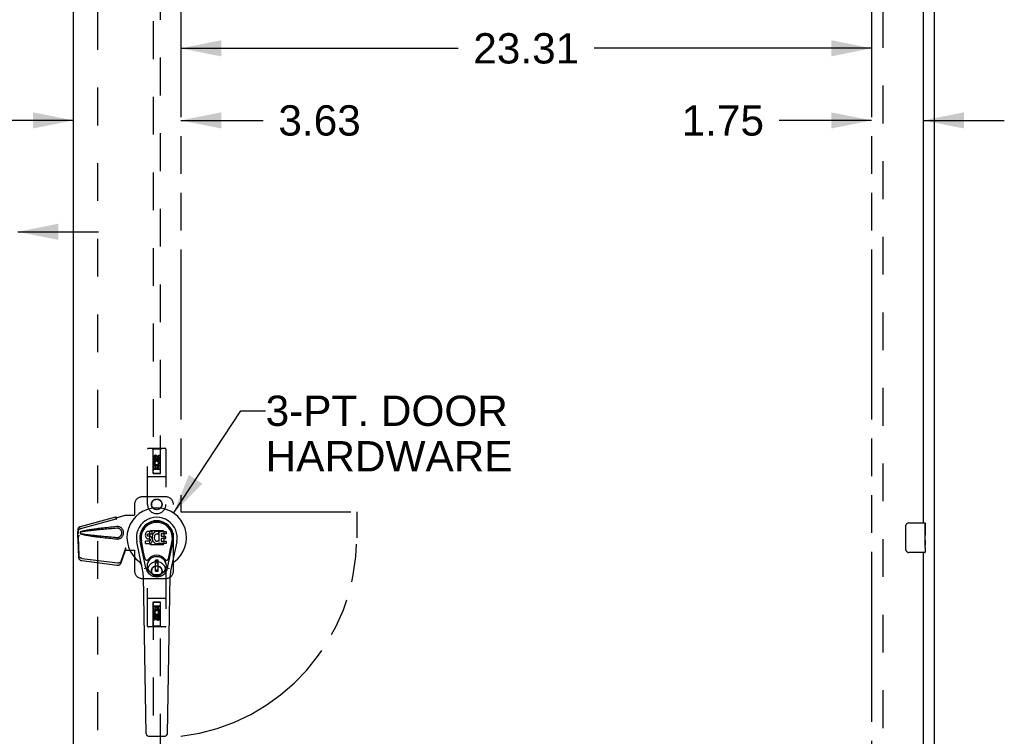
# Model space of a CAD drawing. Header units: inches. Extents: x 0 to 232, y 0 to 150.
# Tile 10 of 17: x 75 to 108, y 72 to 96. Entities that reach past the tile are written whole.
import ezdxf

# ---------------------------------------------------------------- set-up
doc = ezdxf.new("R2010")
doc.units = ezdxf.units.IN
doc.header["$LTSCALE"] = 12.75
doc.header["$MEASUREMENT"] = 0
doc.linetypes.add('HIDDEN', pattern=[0.2, 0.1, -0.1])
doc.linetypes.add('PHANTOM', pattern=[0.8, 0.45, -0.05, 0.1, -0.05, 0.1, -0.05])
doc.layers.get('0').update_dxf_attribs({"linetype": 'CONTINUOUS'})
for name, color, linetype in [('02___PRT_ALL_AXES', 7, 'CONTINUOUS'), ('AVAILABLE_DOOR_SPACE', 7, 'CONTINUOUS'), ('DEFAULT_2', 8, 'HIDDEN'), ('DIMENSIONS', 7, 'CONTINUOUS')]:
    doc.layers.add(name, color=color, linetype=linetype)
doc.styles.get("Standard").update_dxf_attribs({"font": 'arial.ttf'})
doc.dimstyles.new('DIMSTYLE_1', dxfattribs={"dimtxt": 1.022727, "dimasz": 1.363636, "dimexe": 0.09, "dimexo": 0.07, "dimgap": 0.0375, "dimtad": 0, "dimtih": 1, "dimtoh": 1, "dimzin": 4, "dimdsep": 46, "dimtxsty": 'Standard', "dimblk": '_FILLED', "dimblk1": '_FILLED', "dimblk2": '_FILLED', "dimcen": 0.09, "dimazin": 1, "dimtfac": 1, "dimtdec": 3, "dimtofl": 0, "dimtmove": 0, "dimatfit": 3, "dimldrblk": '_FILLED', "dimfxl": 1, "dimtolj": 1, "dimtzin": 4, "dimarcsym": 0})
doc.dimstyles.get("Standard").update_dxf_attribs({"dimtxt": 1.159091, "dimasz": 1.363636, "dimexe": 0.09, "dimexo": 0.07, "dimgap": 0.09, "dimtad": 0, "dimtih": 1, "dimtoh": 1, "dimdec": 3, "dimzin": 4, "dimdsep": 46, "dimtxsty": 'Standard', "dimblk": '_FILLED', "dimblk1": '_FILLED', "dimblk2": '_FILLED', "dimcen": 0.09, "dimadec": 3, "dimazin": 1, "dimtp": 0.001, "dimtm": 0.001, "dimtfac": 1, "dimtdec": 3, "dimtofl": 0, "dimtmove": 0, "dimatfit": 3, "dimldrblk": '_FILLED', "dimfxl": 1, "dimtolj": 1, "dimtzin": 4, "dimarcsym": 0})

# ---------------------------------------------------------------- blocks, each defined once
blk = doc.blocks.new('_FILLED')
at = {"color": 0, "linetype": 'ByBlock'}
blk.add_solid([(0, 0), (-1, 0.2), (-1, -0.2)], dxfattribs=at)
blk = doc.blocks.new('*D11')
at = {"layer": 'DIMENSIONS', "color": 2, "linetype": 'Continuous'}
for p, q in [((80.421, 94.968), (89.779, 94.968)), ((103.734, 94.968), (94.376, 94.968))]:
    blk.add_line(p, q, dxfattribs=at)
at = {"layer": 'DIMENSIONS', "color": 2, "linetype": 'Continuous', "xscale": 1.3636363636, "yscale": 1.3636363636, "zscale": 1.3636363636, "rotation": 180}
blk.add_blockref('_FILLED', (80.421, 94.968), dxfattribs=at)
at = {"layer": 'DIMENSIONS', "color": 2, "linetype": 'Continuous', "xscale": 1.3636363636, "yscale": 1.3636363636, "zscale": 1.3636363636}
blk.add_blockref('_FILLED', (103.734, 94.968), dxfattribs=at)
at = {"layer": 'DIMENSIONS', "color": 2, "linetype": 'Continuous', "insert": (92.078, 95.479), "char_height": 1.0227, "width": 3.57384, "attachment_point": 2, "line_spacing_factor": 0.9}
blk.add_mtext('23.31', dxfattribs=at)
blk = doc.blocks.new('*D12')
at = {"layer": 'DIMENSIONS', "color": 2, "linetype": 'Continuous'}
for p, q in [((103.734, 92.536), (100.614, 92.536)), ((105.484, 92.536), (108.211, 92.536))]:
    blk.add_line(p, q, dxfattribs=at)
at = {"layer": 'DIMENSIONS', "color": 2, "linetype": 'Continuous', "xscale": 1.3636363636, "yscale": 1.3636363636, "zscale": 1.3636363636}
blk.add_blockref('_FILLED', (103.734, 92.536), dxfattribs=at)
at = {"layer": 'DIMENSIONS', "color": 2, "linetype": 'Continuous', "xscale": 1.3636363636, "yscale": 1.3636363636, "zscale": 1.3636363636, "rotation": 180}
blk.add_blockref('_FILLED', (105.484, 92.536), dxfattribs=at)
at = {"layer": 'DIMENSIONS', "color": 2, "linetype": 'Continuous', "insert": (100.103, 93.047), "char_height": 1.0227, "width": 2.77923, "attachment_point": 3, "line_spacing_factor": 0.9}
blk.add_mtext('1.75', dxfattribs=at)
blk = doc.blocks.new('*D13')
at = {"layer": 'DIMENSIONS', "color": 2, "linetype": 'Continuous'}
for p, q in [((76.796, 92.536), (74.069, 92.536)), ((80.421, 92.536), (83.202, 92.536))]:
    blk.add_line(p, q, dxfattribs=at)
at = {"layer": 'DIMENSIONS', "color": 2, "linetype": 'Continuous', "xscale": 1.3636363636, "yscale": 1.3636363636, "zscale": 1.3636363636}
blk.add_blockref('_FILLED', (76.796, 92.536), dxfattribs=at)
at = {"layer": 'DIMENSIONS', "color": 2, "linetype": 'Continuous', "xscale": 1.3636363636, "yscale": 1.3636363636, "zscale": 1.3636363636, "rotation": 180}
blk.add_blockref('_FILLED', (80.421, 92.536), dxfattribs=at)
at = {"layer": 'DIMENSIONS', "color": 2, "linetype": 'Continuous', "insert": (83.714, 93.047), "char_height": 1.0227, "width": 2.77923, "attachment_point": 1, "line_spacing_factor": 0.9}
blk.add_mtext('3.63', dxfattribs=at)
blk = doc.blocks.new('*D14')
at = {"layer": 'DIMENSIONS', "color": 2, "linetype": 'Continuous'}
for p, q in [((71.296, 88.778), (68.936, 88.778)), ((74.921, 88.778), (77.649, 88.778))]:
    blk.add_line(p, q, dxfattribs=at)
at = {"layer": 'DIMENSIONS', "color": 2, "linetype": 'Continuous', "xscale": 1.3636363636, "yscale": 1.3636363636, "zscale": 1.3636363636}
blk.add_blockref('_FILLED', (71.296, 88.778), dxfattribs=at)
at = {"layer": 'DIMENSIONS', "color": 2, "linetype": 'Continuous', "xscale": 1.3636363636, "yscale": 1.3636363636, "zscale": 1.3636363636, "rotation": 180}
blk.add_blockref('_FILLED', (74.921, 88.778), dxfattribs=at)
at = {"layer": 'DIMENSIONS', "color": 2, "linetype": 'Continuous', "insert": (68.424, 89.289), "char_height": 1.0227, "width": 2.77923, "attachment_point": 3, "line_spacing_factor": 0.9}
blk.add_mtext('3.63', dxfattribs=at)

msp = doc.modelspace()

# ---------------------------------------------------------------- linework, layer by layer
at = {"color": 3, "linetype": 'Continuous'}
for p, q in [((105.859, 40.561), (105.859, 112.353)), ((76.796, 47.311), (76.796, 109.603)), ((105.484, 78.957), (105.484, 104.207)), ((105.484, 52.707), (105.484, 77.957))]:
    msp.add_line(p, q, dxfattribs=at)
at = {"color": 7, "linetype": 'Continuous'}
for p, q in [((104.889, 78.057), (104.889, 78.857)), ((104.989, 78.957), (105.529, 78.957)), ((105.544, 78.942), (105.544, 78.803)), ((79.225, 78.571), (79.223, 78.548)), ((79.223, 78.548), (79.224, 78.524)), ((79.224, 78.524), (79.228, 78.5)), ((79.23, 78.595), (79.225, 78.571)), ((79.228, 78.5), (79.236, 78.478)), ((79.239, 78.617), (79.23, 78.595)), ((79.236, 78.478), (79.249, 78.458)), ((79.253, 78.637), (79.239, 78.617)), ((79.249, 78.458), (79.265, 78.441)), ((79.261, 78.645), (79.253, 78.637)), ((79.271, 78.651), (79.261, 78.645)), ((79.265, 78.441), (79.285, 78.427)), ((79.293, 78.661), (79.271, 78.651)), ((79.285, 78.427), (79.296, 78.423)), ((79.316, 78.669), (79.293, 78.661)), ((79.294, 78.536), (79.295, 78.551)), ((79.295, 78.528), (79.294, 78.536)), ((79.295, 78.551), (79.297, 78.566)), ((79.297, 78.521), (79.295, 78.528)), ((79.296, 78.423), (79.308, 78.421)), ((79.297, 78.566), (79.3, 78.573)), ((79.301, 78.515), (79.297, 78.521)), ((79.3, 78.573), (79.306, 78.578)), ((79.308, 78.511), (79.301, 78.515)), ((79.306, 78.578), (79.32, 78.582)), ((79.322, 78.507), (79.308, 78.511)), ((79.308, 78.421), (79.355, 78.421)), ((79.455, 78.669), (79.316, 78.669)), ((79.32, 78.582), (79.335, 78.583)), ((79.346, 78.508), (79.322, 78.507)), ((79.335, 78.583), (79.448, 78.583)), ((79.37, 78.506), (79.346, 78.508)), ((79.355, 78.421), (79.363, 78.42)), ((79.363, 78.42), (79.37, 78.418)), ((79.393, 78.501), (79.37, 78.506)), ((79.37, 78.418), (79.376, 78.413)), ((79.404, 78.496), (79.393, 78.501)), ((79.414, 78.49), (79.404, 78.496)), ((79.431, 78.473), (79.414, 78.49)), ((79.445, 78.453), (79.431, 78.473)), ((79.454, 78.431), (79.445, 78.453)), ((79.448, 78.583), (79.453, 78.584)), ((79.453, 78.584), (79.455, 78.589)), ((79.46, 78.407), (79.454, 78.431)), ((79.457, 78.626), (79.455, 78.669)), ((79.455, 78.589), (79.456, 78.602)), ((79.46, 78.505), (79.455, 78.46)), ((79.455, 78.46), (79.456, 78.438)), ((79.456, 78.602), (79.457, 78.626)), ((79.456, 78.438), (79.459, 78.416)), ((79.464, 78.526), (79.46, 78.505)), ((79.47, 78.548), (79.464, 78.526)), ((79.478, 78.569), (79.47, 78.548)), ((79.489, 78.588), (79.478, 78.569)), ((79.502, 78.606), (79.489, 78.588)), ((79.517, 78.623), (79.502, 78.606)), ((79.533, 78.638), (79.517, 78.623)), ((79.525, 78.476), (79.524, 78.449)), ((79.524, 78.449), (79.526, 78.436)), ((79.528, 78.503), (79.525, 78.476)), ((79.526, 78.436), (79.529, 78.423)), ((79.532, 78.515), (79.528, 78.503)), ((79.529, 78.423), (79.539, 78.398)), ((79.538, 78.527), (79.532, 78.515)), ((79.551, 78.651), (79.533, 78.638)), ((79.552, 78.55), (79.538, 78.527)), ((79.572, 78.66), (79.551, 78.651)), ((79.56, 78.561), (79.552, 78.55)), ((79.571, 78.568), (79.56, 78.561)), ((79.596, 78.579), (79.571, 78.568)), ((79.594, 78.665), (79.572, 78.66)), ((79.616, 78.667), (79.594, 78.665)), ((79.609, 78.582), (79.596, 78.579)), ((79.622, 78.582), (79.609, 78.582)), ((79.638, 78.667), (79.616, 78.667)), ((79.635, 78.579), (79.622, 78.582)), ((79.648, 78.574), (79.635, 78.579)), ((79.649, 78.665), (79.638, 78.667)), ((79.66, 78.662), (79.649, 78.665)), ((79.68, 78.644), (79.654, 78.576)), ((79.679, 78.65), (79.66, 78.662)), ((79.689, 78.666), (79.926, 78.666)), ((79.689, 78.341), (79.689, 78.666)), ((79.759, 78.579), (79.759, 78.511)), ((79.76, 78.42), (79.76, 78.343)), ((79.926, 78.583), (79.763, 78.583)), ((79.763, 78.507), (79.895, 78.507)), ((79.895, 78.425), (79.765, 78.425)), ((79.899, 78.502), (79.899, 78.429)), ((79.93, 78.662), (79.93, 78.588)), ((105.544, 78.573), (105.544, 78.541)), ((79.132, 77.388), (78.935, 78.314)), ((79.243, 77.435), (79.051, 78.338)), ((79.099, 78.112), (79.055, 78.339)), ((79.166, 77.965), (79.092, 78.346)), ((79.225, 78.262), (79.225, 78.337)), ((79.289, 78.342), (79.23, 78.341)), ((79.23, 78.257), (79.374, 78.257)), ((79.35, 78.342), (79.289, 78.342)), ((79.365, 78.343), (79.35, 78.342)), ((79.372, 78.347), (79.365, 78.343)), ((79.377, 78.352), (79.372, 78.347)), ((79.374, 78.257), (79.386, 78.259)), ((79.376, 78.413), (79.381, 78.407)), ((79.386, 78.364), (79.377, 78.352)), ((79.381, 78.407), (79.387, 78.394)), ((79.389, 78.371), (79.386, 78.364)), ((79.386, 78.259), (79.397, 78.263)), ((79.387, 78.394), (79.39, 78.378)), ((79.39, 78.378), (79.389, 78.371)), ((79.397, 78.263), (79.417, 78.277)), ((79.417, 78.277), (79.434, 78.293)), ((79.434, 78.293), (79.441, 78.303)), ((79.441, 78.303), (79.446, 78.314)), ((79.446, 78.314), (79.455, 78.336)), ((79.455, 78.336), (79.461, 78.36)), ((79.459, 78.416), (79.464, 78.394)), ((79.463, 78.384), (79.46, 78.407)), ((79.461, 78.36), (79.463, 78.384)), ((79.464, 78.394), (79.471, 78.373)), ((79.471, 78.373), (79.492, 78.334)), ((79.492, 78.334), (79.505, 78.315)), ((79.505, 78.315), (79.519, 78.299)), ((79.519, 78.299), (79.536, 78.284)), ((79.536, 78.284), (79.553, 78.27)), ((79.539, 78.398), (79.552, 78.375)), ((79.552, 78.375), (79.561, 78.365)), ((79.553, 78.27), (79.563, 78.265)), ((79.561, 78.365), (79.571, 78.356)), ((79.563, 78.265), (79.574, 78.261)), ((79.571, 78.356), (79.582, 78.349)), ((79.574, 78.261), (79.596, 78.255)), ((79.582, 78.349), (79.595, 78.344)), ((79.595, 78.344), (79.608, 78.341)), ((79.596, 78.255), (79.617, 78.253)), ((79.608, 78.341), (79.621, 78.341)), ((79.617, 78.253), (79.64, 78.256)), ((79.621, 78.341), (79.634, 78.343)), ((79.634, 78.343), (79.647, 78.347)), ((79.64, 78.256), (79.661, 78.263)), ((79.647, 78.347), (79.659, 78.352)), ((79.659, 78.352), (79.67, 78.36)), ((79.661, 78.263), (79.68, 78.274)), ((79.677, 78.359), (79.689, 78.341)), ((79.691, 78.274), (79.68, 78.274)), ((79.68, 78.274), (79.68, 78.274)), ((79.691, 78.262), (79.691, 78.274)), ((79.926, 78.257), (79.695, 78.257)), ((79.765, 78.338), (79.926, 78.338)), ((79.931, 78.334), (79.931, 78.262)), ((79.975, 77.435), (80.167, 78.338)), ((80.052, 77.965), (80.126, 78.346)), ((80.283, 78.314), (80.085, 77.388)), ((80.119, 78.112), (80.163, 78.339)), ((105.544, 78.376), (105.544, 78.342)), ((105.544, 78.118), (105.544, 77.972)), ((79.214, 77.74), (79.166, 77.965)), ((80.004, 77.74), (80.052, 77.965)), ((105.529, 77.957), (104.989, 77.957)), ((79.654, 77.7), (79.564, 77.7)), ((79.564, 77.326), (79.564, 77.7)), ((79.564, 77.66), (79.654, 77.66)), ((79.615, 77.66), (79.615, 77.582)), ((79.654, 77.582), (79.615, 77.582)), ((79.654, 77.326), (79.654, 77.7)), ((79.251, 71.842), (79.158, 77.162)), ((79.654, 77.365), (79.564, 77.365)), ((79.564, 77.326), (79.654, 77.326)), ((79.967, 71.842), (80.06, 77.162)), ((79.33, 71.764), (79.888, 71.764))]:
    msp.add_line(p, q, dxfattribs=at)
for points in [[(104.889, 78.857), (104.889, 78.863), (104.89, 78.87), (104.891, 78.876), (104.892, 78.882), (104.894, 78.888), (104.896, 78.893)], [(104.896, 78.021), (104.894, 78.027), (104.892, 78.032), (104.891, 78.038), (104.89, 78.045), (104.889, 78.051), (104.889, 78.057)], [(79.211, 77.404), (79.209, 77.41), (79.207, 77.415), (79.206, 77.421), (79.205, 77.426)], [(80.013, 77.426), (80.012, 77.421), (80.011, 77.415), (80.009, 77.41), (80.007, 77.404)]]:
    msp.add_lwpolyline(points, dxfattribs=at)
for radius in [0.317, 0.313]:
    msp.add_circle((79.609, 77.513), radius, dxfattribs=at)
for centre, radius, start, end in [((79.609, 78.457), 1.004, 305.5066, 234.4934), ((79.609, 78.457), 0.689, 347.9703, 192.0297), ((79.609, 78.457), 0.571, 347.9703, 192.0297), ((79.609, 78.447), 0.527, 348.9402, 191.0594), ((104.989, 78.857), 0.1, 90, 158.7946), ((105.529, 78.942), 0.015, 0, 90), ((79.65, 78.578), 0.00448, 246.1578, 339.0016), ((79.676, 78.646), 0.00448, 339.0016, 51.8729), ((79.763, 78.579), 0.00448, 90, 180), ((79.763, 78.511), 0.00448, 180, 270), ((79.765, 78.42), 0.00448, 90, 180), ((79.895, 78.502), 0.00448, 0, 90), ((79.895, 78.429), 0.00448, 270, 360), ((79.926, 78.662), 0.00448, 0, 90), ((79.926, 78.588), 0.00448, 270, 360), ((79.23, 78.337), 0.00448, 90, 180.0119), ((79.23, 78.262), 0.00483, 180, 270), ((79.673, 78.356), 0.00448, 34.0893, 127.3444), ((79.695, 78.262), 0.00448, 180, 270), ((79.765, 78.343), 0.00448, 180, 270), ((79.926, 78.334), 0.00448, 0, 90), ((79.926, 78.262), 0.00448, 270, 360), ((79.609, 77.513), 0.354, 35.4237, 144.5763), ((104.989, 78.057), 0.1, 201.1999, 270), ((105.529, 77.972), 0.015, 270, 360), ((78.912, 77.48), 0.197, 12.0297, 54.4934), ((79.272, 77.752), 0.0591, 192.0297, 324.5763), ((79.609, 77.513), 0.374, 192.0297, 347.9703), ((79.946, 77.752), 0.0591, 215.4237, 347.9703), ((80.306, 77.48), 0.197, 125.5066, 167.9703), ((77.977, 77.141), 1.181, 1, 12.0297), ((81.241, 77.141), 1.181, 167.9703, 179), ((79.33, 71.843), 0.0787, 181, 270), ((79.888, 71.843), 0.0787, 270, 359)]:
    msp.add_arc(centre, radius, start, end, dxfattribs=at)
msp.add_ellipse((79.609, 78.447), major_axis=(0, 0.565), ratio=0.999848, start_param=-1.76365, end_param=1.76365, dxfattribs=at)
at = {"layer": '02___PRT_ALL_AXES', "color": 8, "linetype": 'HIDDEN'}
for p, q in [((79.502, 81.08), (79.502, 81.172)), ((79.545, 81.08), (79.502, 81.08)), ((79.545, 81.172), (79.545, 81.08)), ((79.589, 81.144), (79.589, 81.172)), ((79.63, 81.186), (79.63, 81.14)), ((79.673, 81.236), (79.716, 81.236)), ((79.673, 81.144), (79.673, 81.236)), ((79.716, 81.236), (79.716, 81.144)), ((79.502, 80.924), (79.68, 80.924)), ((79.502, 80.767), (79.502, 80.924)), ((79.545, 80.767), (79.502, 80.767)), ((79.55, 80.948), (79.511, 80.931)), ((79.587, 80.881), (79.545, 80.881)), ((79.545, 80.881), (79.545, 80.767)), ((79.587, 80.789), (79.587, 80.881)), ((79.63, 80.789), (79.587, 80.789)), ((79.673, 80.881), (79.63, 80.881)), ((79.63, 80.881), (79.63, 80.789)), ((79.68, 80.924), (79.661, 80.937)), ((79.673, 80.767), (79.673, 80.881)), ((79.716, 80.767), (79.673, 80.767)), ((79.705, 80.927), (79.703, 80.924)), ((79.703, 80.924), (79.716, 80.924)), ((79.716, 80.924), (79.716, 80.767)), ((79.502, 76.147), (79.545, 76.147)), ((79.502, 75.991), (79.502, 76.147)), ((79.545, 76.147), (79.545, 76.033)), ((79.588, 76.125), (79.631, 76.125)), ((79.588, 76.033), (79.588, 76.125)), ((79.631, 76.125), (79.631, 76.033)), ((79.673, 76.147), (79.716, 76.147)), ((79.673, 76.033), (79.673, 76.147)), ((79.716, 76.147), (79.716, 75.991)), ((79.515, 75.991), (79.502, 75.991)), ((79.502, 75.678), (79.502, 75.77)), ((79.513, 75.987), (79.515, 75.991)), ((79.716, 75.991), (79.538, 75.991)), ((79.538, 75.991), (79.557, 75.978)), ((79.545, 76.033), (79.588, 76.033)), ((79.545, 75.77), (79.545, 75.678)), ((79.588, 75.728), (79.588, 75.774)), ((79.629, 75.77), (79.629, 75.742)), ((79.631, 76.033), (79.673, 76.033)), ((79.668, 75.966), (79.707, 75.983)), ((79.673, 75.834), (79.716, 75.834)), ((79.673, 75.742), (79.673, 75.834)), ((79.716, 75.834), (79.716, 75.742)), ((79.545, 75.678), (79.502, 75.678))]:
    msp.add_line(p, q, dxfattribs=at)
at = {"layer": '02___PRT_ALL_AXES', "color": 7, "linetype": 'Continuous'}
for p, q in [((105.544, 78.803), (105.537, 78.803)), ((105.537, 78.803), (105.537, 78.573)), ((105.544, 78.378), (105.544, 78.942)), ((105.544, 78.635), (105.537, 78.635)), ((105.544, 78.573), (105.537, 78.573)), ((105.544, 78.537), (105.538, 78.537)), ((105.543, 78.403), (105.541, 78.425)), ((105.544, 78.342), (105.537, 78.342)), ((105.537, 78.342), (105.537, 78.206)), ((105.538, 78.174), (105.544, 78.174)), ((105.542, 78.405), (105.544, 78.405)), ((105.544, 78.119), (105.544, 78.376)), ((105.544, 78.118), (105.544, 77.972))]:
    msp.add_line(p, q, dxfattribs=at)
for points in [[(105.541, 78.425), (105.54, 78.436), (105.539, 78.449), (105.538, 78.461), (105.538, 78.474), (105.537, 78.486), (105.537, 78.499), (105.537, 78.512), (105.538, 78.525), (105.538, 78.537), (105.539, 78.55), (105.54, 78.562)], [(105.539, 78.169), (105.538, 78.178), (105.537, 78.187), (105.537, 78.196), (105.537, 78.206)], [(105.541, 78.145), (105.54, 78.152), (105.539, 78.16), (105.539, 78.169)], [(105.544, 78.118), (105.544, 78.122), (105.543, 78.126), (105.543, 78.132), (105.541, 78.145)], [(105.544, 78.376), (105.544, 78.384), (105.543, 78.393), (105.543, 78.403)]]:
    msp.add_lwpolyline(points, dxfattribs=at)
at = {"layer": '02___PRT_ALL_AXES', "color": 8, "linetype": 'HIDDEN'}
for centre, radius in [((79.609, 81.13), 0.085), ((79.609, 79.582), 0.172), ((79.609, 77.332), 0.172), ((79.609, 75.785), 0.085)]:
    msp.add_circle(centre, radius, dxfattribs=at)
for centre, radius, start, end in [((79.567, 81.172), 0.0644, 12.2995, 180.0775), ((79.609, 80.973), 0.107, 334.2636, 203.4027), ((79.567, 81.172), 0.0219, 359.9011, 180), ((79.652, 81.144), 0.0635, 180, 360), ((79.651, 81.144), 0.0219, 190.307, 360), ((79.609, 80.973), 0.0639, 324.8895, 203.4026), ((79.609, 75.941), 0.107, 154.2636, 23.4027), ((79.566, 75.77), 0.0635, 0, 180), ((79.609, 75.941), 0.0639, 144.8895, 23.4026), ((79.567, 75.77), 0.0219, 10.307, 180), ((79.651, 75.742), 0.0644, 192.2995, 0.0775), ((79.651, 75.742), 0.0219, 179.9011, 360)]:
    msp.add_arc(centre, radius, start, end, dxfattribs=at)
at = {"layer": '02___PRT_ALL_AXES', "color": 7, "linetype": 'Continuous'}
msp.add_ellipse((105.281, 78.541), major_axis=(0.263, 0), ratio=0.432808, start_param=0, end_param=0.179988, dxfattribs=at)
at = {"layer": 'AVAILABLE_DOOR_SPACE', "color": 4, "linetype": 'PHANTOM'}
for p, q in [((80.421, 108.582), (80.421, 79.332)), ((103.734, 108.582), (103.734, 48.332)), ((80.421, 79.332), (86.359, 79.332)), ((86.359, 79.332), (86.359, 78.457))]:
    msp.add_line(p, q, dxfattribs=at)
msp.add_arc((79.609, 78.457), 6.75, 276.9135, 360, dxfattribs=at)
at = {"layer": 'DEFAULT_2', "color": 8, "linetype": 'HIDDEN'}
for p, q in [((104.109, 109.009), (104.109, 47.905)), ((77.609, 108.942), (77.609, 47.972)), ((79.484, 108.63), (79.484, 80.628)), ((79.734, 80.628), (79.734, 108.63)), ((79.296, 79.582), (79.296, 81.44)), ((79.891, 81.47), (79.326, 81.47)), ((79.479, 81.44), (79.449, 81.47)), ((79.739, 81.44), (79.479, 81.44)), ((79.479, 81.44), (79.482, 80.63)), ((79.735, 80.63), (79.739, 81.44)), ((79.739, 81.44), (79.769, 81.47)), ((79.921, 81.44), (79.921, 79.582)), ((79.609, 81.201), (79.546, 81.165)), ((79.546, 81.165), (79.546, 81.093)), ((79.546, 81.165), (79.556, 81.16)), ((79.546, 81.093), (79.556, 81.099)), ((79.546, 81.093), (79.609, 81.057)), ((79.609, 81.19), (79.556, 81.16)), ((79.556, 81.16), (79.556, 81.099)), ((79.556, 81.099), (79.609, 81.069)), ((79.609, 81.201), (79.609, 81.19)), ((79.671, 81.165), (79.609, 81.201)), ((79.661, 81.16), (79.609, 81.19)), ((79.609, 81.069), (79.661, 81.099)), ((79.609, 81.057), (79.671, 81.093)), ((79.671, 81.165), (79.661, 81.16)), ((79.661, 81.099), (79.661, 81.16)), ((79.671, 81.093), (79.661, 81.099)), ((79.671, 81.093), (79.671, 81.165)), ((79.737, 80.88), (79.481, 80.88)), ((79.694, 80.755), (79.524, 80.755)), ((79.609, 81.057), (79.609, 81.069)), ((79.891, 80.505), (79.326, 80.505)), ((79.482, 80.63), (79.735, 80.63)), ((79.484, 80.631), (79.734, 80.631)), ((79.484, 80.628), (79.734, 80.628)), ((79.921, 79.832), (79.109, 79.832)), ((78.859, 79.582), (78.859, 79.229)), ((80.171, 77.332), (80.171, 79.582)), ((77.039, 78.839), (78.229, 79.159)), ((77.052, 78.768), (78.243, 79.088)), ((78.23, 79.156), (78.229, 79.159)), ((78.243, 79.088), (78.229, 79.159)), ((78.23, 79.156), (78.244, 79.085)), ((78.244, 79.085), (78.243, 79.088)), ((78.269, 79.139), (78.541, 79.212)), ((78.277, 79.139), (78.269, 79.139)), ((78.277, 79.139), (78.549, 79.212)), ((78.541, 79.212), (78.862, 79.212)), ((78.855, 79.212), (78.859, 79.229)), ((78.862, 79.212), (78.859, 79.229)), ((77.005, 78.827), (77.019, 78.756)), ((78.288, 78.831), (78.265, 78.83)), ((76.96, 78.471), (76.946, 78.4)), ((76.957, 78.487), (76.949, 78.431)), ((76.951, 78.661), (76.953, 78.683)), ((76.951, 78.459), (76.951, 78.661)), ((76.957, 78.661), (76.951, 78.661)), ((76.973, 78.541), (76.951, 78.459)), ((76.951, 78.459), (76.957, 78.459)), ((76.958, 78.659), (76.958, 78.658)), ((76.958, 78.658), (76.958, 78.657)), ((76.958, 78.657), (76.958, 78.655)), ((76.958, 78.655), (76.959, 78.643)), ((76.959, 78.643), (76.961, 78.625)), ((76.96, 78.471), (76.979, 77.856)), ((76.961, 78.625), (76.962, 78.613)), ((76.962, 78.613), (76.962, 78.604)), ((76.97, 78.635), (76.974, 78.647)), ((76.974, 78.647), (76.979, 78.666)), ((76.981, 78.541), (76.979, 78.534)), ((79.371, 78.659), (79.407, 78.695)), ((79.371, 78.256), (79.371, 78.659)), ((79.407, 78.695), (79.81, 78.695)), ((79.81, 78.695), (79.846, 78.659)), ((79.846, 78.659), (79.846, 78.256)), ((76.947, 78.409), (76.946, 78.4)), ((76.946, 78.4), (76.965, 77.785)), ((78.541, 78.12), (78.549, 78.12)), ((78.541, 78.12), (78.541, 78.109)), ((78.541, 78.12), (78.541, 78.032)), ((78.541, 78.109), (78.541, 78.079)), ((78.549, 78.12), (78.549, 78.032)), ((79.407, 78.22), (79.371, 78.256)), ((79.81, 78.22), (79.407, 78.22)), ((79.846, 78.256), (79.81, 78.22)), ((77.096, 77.757), (78.284, 77.604)), ((78.397, 77.591), (78.529, 77.974)), ((78.411, 77.662), (78.542, 78.045)), ((78.529, 77.974), (78.542, 78.045)), ((78.538, 78.041), (78.529, 77.974)), ((78.541, 78.032), (78.862, 78.032)), ((78.542, 78.061), (78.542, 78.056)), ((78.855, 78.032), (78.859, 78.015)), ((78.862, 78.032), (78.859, 78.015)), ((78.859, 78.015), (78.859, 77.332)), ((77.083, 77.686), (78.27, 77.533)), ((79.296, 75.475), (79.296, 77.332)), ((79.921, 77.332), (79.921, 75.475)), ((79.109, 77.082), (79.921, 77.082)), ((79.891, 76.41), (79.326, 76.41)), ((79.482, 76.285), (79.479, 75.475)), ((79.482, 76.285), (79.735, 76.285)), ((79.734, 76.286), (79.484, 76.286)), ((79.484, 76.286), (79.484, 48.285)), ((79.734, 76.283), (79.484, 76.283)), ((79.524, 76.16), (79.694, 76.16)), ((79.734, 48.285), (79.734, 76.286)), ((79.739, 75.475), (79.735, 76.285)), ((79.481, 76.035), (79.737, 76.035)), ((79.609, 75.857), (79.546, 75.821)), ((79.546, 75.821), (79.556, 75.815)), ((79.546, 75.821), (79.546, 75.749)), ((79.609, 75.846), (79.556, 75.815)), ((79.556, 75.815), (79.556, 75.755)), ((79.671, 75.821), (79.609, 75.857)), ((79.609, 75.857), (79.609, 75.846)), ((79.661, 75.815), (79.609, 75.846)), ((79.671, 75.821), (79.661, 75.815)), ((79.661, 75.755), (79.661, 75.815)), ((79.671, 75.749), (79.671, 75.821)), ((79.891, 75.445), (79.326, 75.445)), ((79.479, 75.475), (79.449, 75.445)), ((79.739, 75.475), (79.479, 75.475)), ((79.546, 75.749), (79.556, 75.755)), ((79.546, 75.749), (79.609, 75.713)), ((79.556, 75.755), (79.609, 75.724)), ((79.609, 75.724), (79.661, 75.755)), ((79.609, 75.713), (79.671, 75.749)), ((79.609, 75.713), (79.609, 75.724)), ((79.671, 75.749), (79.661, 75.755)), ((79.739, 75.475), (79.769, 75.445))]:
    msp.add_line(p, q, dxfattribs=at)
for points in [[(78.23, 79.156), (78.234, 79.154), (78.237, 79.152), (78.24, 79.15), (78.243, 79.149), (78.245, 79.148), (78.248, 79.147), (78.25, 79.147), (78.253, 79.146)], [(78.244, 79.085), (78.246, 79.086), (78.249, 79.088), (78.251, 79.09), (78.253, 79.092), (78.255, 79.095), (78.256, 79.098), (78.257, 79.1), (78.259, 79.103), (78.26, 79.106), (78.261, 79.109), (78.261, 79.113), (78.262, 79.116), (78.263, 79.12), (78.264, 79.124), (78.265, 79.128), (78.266, 79.132)], [(78.253, 79.146), (78.258, 79.145), (78.26, 79.144), (78.263, 79.144), (78.266, 79.143), (78.27, 79.142), (78.273, 79.14), (78.277, 79.139)], [(78.266, 79.132), (78.268, 79.136), (78.269, 79.139)], [(78.266, 79.132), (78.267, 79.134), (78.268, 79.136), (78.27, 79.138), (78.272, 79.139), (78.274, 79.139)], [(76.953, 78.683), (76.954, 78.689), (76.957, 78.698), (76.96, 78.706), (76.965, 78.714), (76.971, 78.722), (76.978, 78.729), (76.986, 78.737), (76.996, 78.743), (77.007, 78.75), (77.019, 78.756)], [(76.955, 78.719), (76.955, 78.734), (76.957, 78.75), (76.961, 78.765), (76.965, 78.779), (76.972, 78.791), (76.979, 78.802), (76.987, 78.812), (76.996, 78.82), (77.005, 78.827)], [(77.005, 78.827), (77.013, 78.831), (77.022, 78.834), (77.03, 78.837), (77.039, 78.839)], [(77.019, 78.756), (77.027, 78.759), (77.035, 78.763), (77.043, 78.766), (77.052, 78.768)], [(78.265, 78.83), (78.19, 78.823), (78.118, 78.815), (78.049, 78.808), (77.982, 78.801), (77.918, 78.794), (77.857, 78.788), (77.798, 78.781), (77.742, 78.774), (77.687, 78.768), (77.635, 78.762), (77.586, 78.756), (77.538, 78.749), (77.492, 78.743), (77.448, 78.737), (77.406, 78.731), (77.365, 78.725), (77.326, 78.719), (77.289, 78.713), (77.254, 78.707), (77.22, 78.701), (77.187, 78.694), (77.156, 78.688), (77.127, 78.681), (77.099, 78.674), (77.072, 78.666), (77.047, 78.657)], [(78.265, 78.777), (78.202, 78.771), (78.14, 78.766), (78.081, 78.761), (78.025, 78.756), (77.97, 78.751), (77.917, 78.747), (77.866, 78.742), (77.817, 78.738), (77.77, 78.734), (77.726, 78.73), (77.682, 78.726), (77.641, 78.722), (77.602, 78.718), (77.564, 78.714), (77.528, 78.711), (77.494, 78.707), (77.461, 78.704), (77.43, 78.7), (77.399, 78.697), (77.37, 78.694), (77.342, 78.691), (77.314, 78.688), (77.287, 78.684), (77.26, 78.681), (77.234, 78.678), (77.207, 78.674), (77.18, 78.67), (77.153, 78.666), (77.126, 78.662), (77.1, 78.658), (77.073, 78.652), (77.047, 78.646)], [(78.265, 78.414), (78.288, 78.413), (78.31, 78.415), (78.333, 78.419), (78.354, 78.425), (78.376, 78.434), (78.395, 78.445), (78.414, 78.459), (78.43, 78.473), (78.445, 78.489), (78.457, 78.505), (78.466, 78.522), (78.474, 78.538), (78.481, 78.555), (78.486, 78.572), (78.489, 78.589), (78.491, 78.605), (78.492, 78.622), (78.491, 78.639), (78.489, 78.656), (78.486, 78.672), (78.481, 78.689), (78.474, 78.706), (78.466, 78.722), (78.457, 78.739), (78.445, 78.755), (78.43, 78.771), (78.414, 78.786), (78.395, 78.799), (78.376, 78.81), (78.354, 78.819), (78.333, 78.826), (78.31, 78.83), (78.288, 78.831)], [(78.265, 78.468), (78.274, 78.467), (78.284, 78.467), (78.293, 78.468), (78.303, 78.469), (78.312, 78.471), (78.321, 78.473), (78.33, 78.476), (78.338, 78.48), (78.347, 78.484), (78.355, 78.489), (78.363, 78.494), (78.372, 78.5), (78.38, 78.507), (78.388, 78.515), (78.396, 78.524), (78.403, 78.534), (78.41, 78.545), (78.415, 78.556), (78.42, 78.568), (78.424, 78.579), (78.426, 78.59), (78.428, 78.6), (78.429, 78.611), (78.429, 78.621), (78.429, 78.632), (78.428, 78.642), (78.427, 78.653), (78.424, 78.664), (78.421, 78.675), (78.416, 78.686), (78.411, 78.697), (78.404, 78.708), (78.397, 78.719), (78.389, 78.728), (78.381, 78.736), (78.373, 78.743), (78.364, 78.75), (78.356, 78.755), (78.348, 78.76), (78.339, 78.764), (78.33, 78.768), (78.321, 78.771), (78.312, 78.773), (78.303, 78.775), (78.293, 78.776), (78.284, 78.777), (78.275, 78.777), (78.265, 78.777)], [(76.949, 78.431), (76.948, 78.425), (76.947, 78.409)], [(76.981, 78.541), (76.975, 78.521), (76.97, 78.502), (76.965, 78.483), (76.959, 78.465), (76.954, 78.447), (76.949, 78.431)], [(76.955, 78.719), (76.955, 78.713), (76.955, 78.705), (76.954, 78.698), (76.954, 78.692), (76.954, 78.686), (76.953, 78.683)], [(76.956, 78.7), (76.955, 78.717), (76.955, 78.719)], [(76.962, 78.604), (76.962, 78.619), (76.961, 78.635), (76.96, 78.652), (76.958, 78.668), (76.957, 78.684), (76.956, 78.7)], [(76.957, 78.661), (76.957, 78.661), (76.957, 78.66), (76.958, 78.66), (76.958, 78.66), (76.958, 78.659)], [(76.973, 78.541), (76.97, 78.531), (76.968, 78.522), (76.965, 78.513), (76.962, 78.504), (76.96, 78.495), (76.957, 78.487)], [(76.957, 78.487), (76.958, 78.484), (76.958, 78.481), (76.958, 78.478), (76.959, 78.476), (76.959, 78.473), (76.96, 78.471)], [(76.962, 78.604), (76.964, 78.61), (76.965, 78.616), (76.967, 78.623), (76.969, 78.629), (76.97, 78.635)], [(77.047, 78.657), (77.041, 78.654), (77.036, 78.65), (77.031, 78.645), (77.027, 78.64), (77.025, 78.635), (77.023, 78.629), (77.023, 78.622), (77.023, 78.616), (77.025, 78.61), (77.027, 78.604), (77.031, 78.599), (77.035, 78.594), (77.041, 78.59), (77.047, 78.587)], [(77.047, 78.646), (77.042, 78.644), (77.037, 78.642), (77.033, 78.639), (77.03, 78.635), (77.028, 78.631), (77.027, 78.627), (77.026, 78.622), (77.027, 78.617), (77.028, 78.613), (77.03, 78.609), (77.034, 78.605), (77.037, 78.602), (77.042, 78.6), (77.047, 78.598)], [(77.047, 78.598), (77.073, 78.592), (77.1, 78.587), (77.126, 78.582), (77.153, 78.578), (77.18, 78.574), (77.206, 78.57), (77.233, 78.567), (77.26, 78.563), (77.287, 78.56), (77.314, 78.557), (77.341, 78.553), (77.37, 78.55), (77.399, 78.547), (77.429, 78.544), (77.46, 78.541), (77.493, 78.537), (77.527, 78.534), (77.563, 78.53), (77.601, 78.526), (77.64, 78.523), (77.682, 78.519), (77.725, 78.515), (77.77, 78.511), (77.817, 78.506), (77.865, 78.502), (77.916, 78.497), (77.969, 78.493), (78.024, 78.488), (78.081, 78.483), (78.14, 78.478), (78.202, 78.473), (78.265, 78.468)], [(77.047, 78.587), (77.072, 78.579), (77.098, 78.571), (77.125, 78.563), (77.155, 78.557), (77.185, 78.55), (77.218, 78.544), (77.251, 78.538), (77.286, 78.532), (77.323, 78.526), (77.362, 78.52), (77.402, 78.514), (77.444, 78.508), (77.488, 78.501), (77.534, 78.495), (77.581, 78.489), (77.631, 78.483), (77.683, 78.477), (77.738, 78.47), (77.794, 78.464), (77.853, 78.457), (77.915, 78.45), (77.979, 78.443), (78.046, 78.436), (78.116, 78.429), (78.189, 78.422), (78.265, 78.414)], [(78.541, 78.092), (78.541, 78.084), (78.541, 78.071), (78.54, 78.057), (78.538, 78.041), (78.536, 78.024), (78.534, 78.013)], [(78.549, 78.12), (78.546, 78.099), (78.544, 78.079), (78.541, 78.06), (78.538, 78.041)], [(76.965, 77.785), (76.967, 77.773), (76.97, 77.762), (76.975, 77.751), (76.982, 77.74), (76.99, 77.73), (77, 77.72), (77.012, 77.712), (77.024, 77.704), (77.038, 77.698), (77.052, 77.692), (77.067, 77.688), (77.083, 77.686)], [(77.096, 77.757), (77.081, 77.759), (77.066, 77.763), (77.051, 77.769), (77.038, 77.775), (77.025, 77.783), (77.014, 77.791), (77.004, 77.801), (76.995, 77.811), (76.988, 77.822), (76.983, 77.833), (76.98, 77.844), (76.979, 77.856)], [(78.541, 78.079), (78.542, 78.07), (78.542, 78.061)], [(78.542, 78.056), (78.542, 78.053), (78.542, 78.05), (78.542, 78.048), (78.542, 78.045)], [(78.27, 77.533), (78.285, 77.532), (78.299, 77.532), (78.312, 77.533), (78.326, 77.535), (78.339, 77.539), (78.351, 77.544), (78.362, 77.549), (78.371, 77.556), (78.38, 77.564), (78.387, 77.572), (78.393, 77.581), (78.397, 77.591)], [(78.411, 77.662), (78.406, 77.652), (78.401, 77.643), (78.393, 77.635), (78.385, 77.627), (78.375, 77.62), (78.364, 77.615), (78.352, 77.61), (78.339, 77.606), (78.326, 77.604), (78.312, 77.603), (78.298, 77.603), (78.284, 77.604)]]:
    msp.add_lwpolyline(points, dxfattribs=at)
for centre, radius in [((79.609, 81.13), 0.0845), ((79.609, 79.582), 0.18), ((79.609, 77.332), 0.18), ((79.609, 75.785), 0.0845)]:
    msp.add_circle(centre, radius, dxfattribs=at)
for centre, radius, start, end in [((79.326, 81.44), 0.03, 90, 180), ((79.891, 81.44), 0.03, 0, 90), ((79.524, 80.715), 0.04, 90, 180), ((79.694, 80.715), 0.04, 0, 90), ((79.326, 80.535), 0.03, 180, 270), ((79.524, 80.67), 0.04, 180, 270), ((79.694, 80.67), 0.04, 270, 360), ((79.891, 80.535), 0.03, 270, 360), ((79.109, 79.582), 0.25, 90, 180), ((79.921, 79.582), 0.25, 0, 90), ((79.609, 79.582), 0.312, 180, 360), ((79.609, 77.332), 0.312, 0, 180), ((79.109, 77.332), 0.25, 180, 270), ((79.921, 77.332), 0.25, 270, 360), ((79.326, 76.38), 0.03, 90, 180), ((79.524, 76.245), 0.04, 90, 180), ((79.524, 76.2), 0.04, 180, 270), ((79.694, 76.245), 0.04, 0, 90), ((79.694, 76.2), 0.04, 270, 360), ((79.891, 76.38), 0.03, 0, 90), ((79.326, 75.475), 0.03, 180, 270), ((79.891, 75.475), 0.03, 270, 360)]:
    msp.add_arc(centre, radius, start, end, dxfattribs=at)
msp.add_ellipse((76.977, 78.534), major_axis=(0.02, 0.0746), ratio=0.018459, start_param=-3.136658, end_param=-1.565862, dxfattribs=at)

# ---------------------------------------------------------------- texts
at = {"layer": 'DIMENSIONS', "color": 2, "linetype": 'Continuous', "insert": (83.283, 83.251), "char_height": 1.0227, "width": 8.31869, "attachment_point": 1, "line_spacing_factor": 0.9}
msp.add_mtext('3-PT. DOOR\\PHARDWARE', dxfattribs=at)

# ---------------------------------------------------------------- dimensions: what is measured, and where the dimension line sits
at = {"layer": 'DIMENSIONS', "color": 2, "linetype": 'Continuous'}
for base, p1, p2, picture, middle in [((74.921475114, 88.77774174), (71.296475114, 79.332113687), (74.921475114, 109.583113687), '*D14', (67.033526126, 88.77203605)), ((80.421475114, 92.535803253), (76.796475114, 47.331113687), (80.421475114, 108.582113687), '*D13', (85.101952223, 92.530100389)), ((105.484, 92.536), (103.734, 108.582), (105.484, 80.165), '*D12', (98.761, 92.53)), ((103.734, 94.968), (80.421, 79.332), (103.734, 48.332), '*D11', (91.965, 94.962))]:
    dim = msp.add_linear_dim(base=base, p1=p1, p2=p2, dimstyle='DIMSTYLE_1', dxfattribs=at)
    dim.commit()
    dim.dimension.update_dxf_attribs({"geometry": picture, "text_midpoint": middle, "dimtype": 160})

# ---------------------------------------------------------------- leaders
at = {"layer": 'DIMENSIONS', "color": 2, "linetype": 'Continuous', "annotation_type": 0, "has_hookline": 1, "hookline_direction": 1, "text_width": 8.143}
msp.add_leader([(80.173, 79.288), (82.446, 82.74), (83.283, 82.74)], dimstyle='Standard', override={"dimtad": 0}, dxfattribs=at)

doc.saveas('drawing.dxf')
